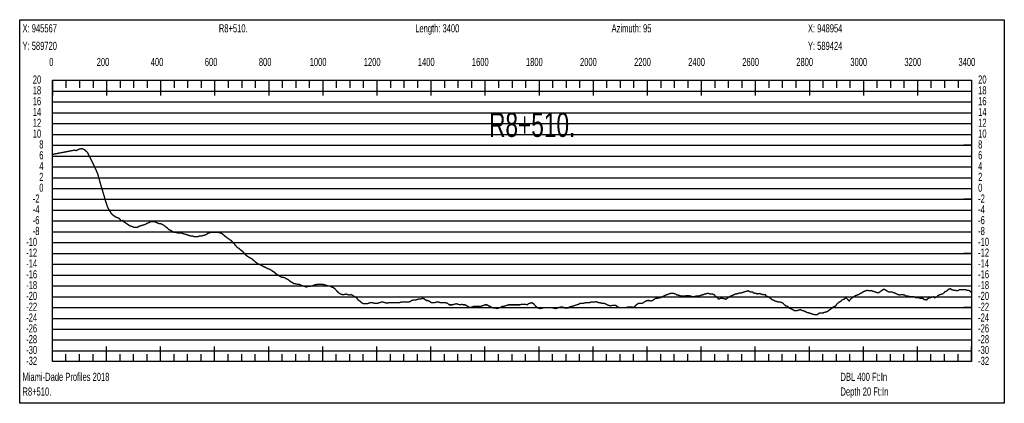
# Model space of a CAD drawing. Header units: inches. Extents: x 471865 to 538526, y 1054316 to 1102451.
# Tile 50 of 131: x 471919 to 475561, y 1089861 to 1091279. Entities that reach past the tile are written whole.
import ezdxf

# ---------------------------------------------------------------- set-up
doc = ezdxf.new("R2010")
doc.units = ezdxf.units.IN
doc.header["$MEASUREMENT"] = 0
for name, color, linetype in [('LABELS', 7, 'Continuous'), ('X_Gr1', 7, 'Continuous'), ('XSECTION', 7, 'Continuous')]:
    doc.layers.add(name, color=color, linetype=linetype)
doc.styles.get("Standard").update_dxf_attribs({"font": 'arial.ttf'})

msp = doc.modelspace()

# ---------------------------------------------------------------- linework, layer by layer
at = {"layer": 'X_Gr1', "color": 6, "linetype": 'Continuous', "lineweight": 18, "true_color": 0xff00ff, "transparency": 33554687, "const_width": 5}
msp.add_lwpolyline([(472040.2, 1090781.3), (472040.2, 1090781.3), (472121.8, 1090797.1), (472128.4, 1090795.2), (472140.3, 1090801.2), (472149.6, 1090802.8), (472159.2, 1090798.7), (472169.7, 1090788.5), (472182.6, 1090762.4), (472194.6, 1090739.3), (472207.7, 1090709.2), (472217.5, 1090673.8), (472231, 1090628.9), (472237, 1090607.6), (472244.2, 1090586.4), (472251.9, 1090572.7), (472258.6, 1090562), (472265.1, 1090556.3), (472274, 1090550), (472281.1, 1090547.3), (472287, 1090545.3), (472293.6, 1090536.1), (472300.4, 1090537.2), (472301.1, 1090534.4), (472307.5, 1090530.1), (472313.8, 1090525.9), (472320.1, 1090521.6), (472326.5, 1090517.3), (472334.1, 1090515.3), (472341.5, 1090511.3), (472348.2, 1090511.3), (472353.9, 1090511.3), (472359.6, 1090515.3), (472366, 1090517.3), (472372.4, 1090519.3), (472378.7, 1090521.3), (472385, 1090523.3), (472391.5, 1090527.3), (472397.7, 1090529.3), (472402.9, 1090533.3), (472408.4, 1090533.3), (472414.9, 1090533.3), (472422.5, 1090531.3), (472430, 1090527.3), (472435.6, 1090525.3), (472440.1, 1090525.3), (472445.4, 1090523.3), (472452.3, 1090519.3), (472459.5, 1090513.3), (472465.4, 1090509.3), (472470.7, 1090503.3), (472476.3, 1090501.3), (472482.5, 1090497.3), (472489.4, 1090493.3), (472496.2, 1090493.3), (472502.8, 1090491.3), (472509.1, 1090491.3), (472515.2, 1090491.3), (472521.5, 1090489.3), (472527.9, 1090487.3), (472534.3, 1090485.3), (472540.5, 1090483.3), (472546.5, 1090481.3), (472552.6, 1090479.3), (472559, 1090479.3), (472565.5, 1090477.3), (472571.6, 1090477.3), (472577.1, 1090477.3), (472583.1, 1090479.3), (472589.9, 1090479.3), (472597.2, 1090481.3), (472603.9, 1090483.3), (472609.5, 1090485.3), (472614.5, 1090489.3), (472620, 1090491.3), (472626.9, 1090493.3), (472634.6, 1090493.3), (472642.1, 1090493.3), (472648.4, 1090493.3), (472653.9, 1090493.3), (472659.8, 1090491.3), (472666.6, 1090489.3), (472673.8, 1090483.3), (472680.6, 1090477.3), (472686.3, 1090473.3), (472691.7, 1090469.3), (472697.8, 1090465.3), (472705, 1090459.3), (472712.4, 1090451.3), (472718.7, 1090443.3), (472724.4, 1090437.3), (472730.5, 1090433.3), (472737.6, 1090427.3), (472745.2, 1090421.3), (472751.9, 1090413.3), (472757.8, 1090407.3), (472763.7, 1090403.3), (472770.4, 1090399.3), (472777.9, 1090395.3), (472784.9, 1090389.3), (472791.3, 1090383.3), (472797.2, 1090379.3), (472803.3, 1090375.3), (472810.2, 1090373.3), (472816.9, 1090369.3), (472823.4, 1090365.3), (472829.4, 1090363.3), (472835.7, 1090359.3), (472842.5, 1090357.3), (472849.2, 1090353.3), (472855.6, 1090349.3), (472861.6, 1090345.3), (472867.6, 1090339.3), (472874.3, 1090335.3), (472881.3, 1090331.3), (472888.1, 1090327.3), (472894, 1090327.3), (472899.6, 1090325.3), (472906.2, 1090321.3), (472913.5, 1090317.3), (472921, 1090311.3), (472927.8, 1090307.3), (472933.9, 1090303.3), (472939.8, 1090303.3), (472946.1, 1090301.3), (472953.2, 1090301.3), (472960.5, 1090297.3), (472967.3, 1090295.3), (472973.4, 1090293.3), (472979.4, 1090291.3), (472986, 1090293.3), (472992.9, 1090293.3), (472999.5, 1090295.3), (473006.2, 1090297.3), (473012.8, 1090299.3), (473019.5, 1090301.3), (473026.3, 1090301.3), (473033, 1090301.3), (473039.7, 1090301.3), (473046.3, 1090299.3), (473053.1, 1090297.3), (473059.9, 1090295.3), (473066.4, 1090295.3), (473072.6, 1090291.3), (473079, 1090289.3), (473086.3, 1090283.3), (473093.4, 1090275.3), (473099.7, 1090269.3), (473106, 1090265.3), (473112.4, 1090263.3), (473119.2, 1090263.3), (473126, 1090265.3), (473132.5, 1090263.3), (473138.9, 1090261.3), (473145.1, 1090263.3), (473151.8, 1090259.3), (473158.6, 1090255.3), (473165, 1090251.3), (473171.1, 1090243.3), (473177.1, 1090239.3), (473183.8, 1090233.3), (473191, 1090229.3), (473197.7, 1090229.3), (473204, 1090229.3), (473209.9, 1090231.3), (473216.3, 1090233.3), (473223.6, 1090233.3), (473230.8, 1090231.3), (473237.5, 1090231.3), (473243.5, 1090231.3), (473250, 1090233.3), (473256.7, 1090235.3), (473263.6, 1090235.3), (473271, 1090233.3), (473277.9, 1090231.3), (473284, 1090233.3), (473290.1, 1090233.3), (473296.8, 1090233.3), (473304.2, 1090233.3), (473311, 1090233.3), (473317.3, 1090233.3), (473323.4, 1090233.3), (473329.7, 1090235.3), (473336.6, 1090235.3), (473343.7, 1090235.3), (473350.9, 1090235.3), (473357.4, 1090235.3), (473363.2, 1090237.3), (473369.4, 1090241.3), (473376.4, 1090243.3), (473383.8, 1090243.3), (473390.6, 1090245.3), (473396.7, 1090247.3), (473403, 1090247.3), (473409.5, 1090249.3), (473416.3, 1090247.3), (473422.7, 1090241.3), (473429.3, 1090241.3), (473436.1, 1090237.3), (473442.3, 1090233.3), (473448.1, 1090233.3), (473454.2, 1090233.3), (473461.2, 1090235.3), (473468.9, 1090235.3), (473475.7, 1090233.3), (473481.3, 1090233.3), (473486.7, 1090233.3), (473493.4, 1090233.3), (473501.3, 1090231.3), (473508.5, 1090225.3), (473519.9, 1090225.3), (473526.4, 1090227.3), (473534.1, 1090229.3), (473541.6, 1090227.3), (473548, 1090225.3), (473553.8, 1090227.3), (473560.1, 1090225.3), (473566.9, 1090225.3), (473573.8, 1090221.3), (473580.3, 1090217.3), (473586.7, 1090215.3), (473592.6, 1090217.3), (473598.6, 1090219.3), (473604.8, 1090219.3), (473611.2, 1090219.3), (473617.7, 1090219.3), (473623.8, 1090219.3), (473629.5, 1090221.3), (473635, 1090223.3), (473641.2, 1090225.3), (473648, 1090225.3), (473654.4, 1090221.3), (473660.1, 1090219.3), (473665.8, 1090215.3), (473672.4, 1090213.3), (473679, 1090213.3), (473684.7, 1090211.3), (473690.6, 1090213.3), (473696.9, 1090215.3), (473703.3, 1090219.3), (473709.1, 1090219.3), (473714.6, 1090221.3), (473720.9, 1090223.3), (473727.3, 1090225.3), (473733.5, 1090225.3), (473739.1, 1090225.3), (473744.6, 1090225.3), (473751.2, 1090225.3), (473758.2, 1090225.3), (473764.5, 1090225.3), (473769.8, 1090225.3), (473775.3, 1090227.3), (473782.2, 1090227.3), (473789.5, 1090227.3), (473795.8, 1090225.3), (473801.1, 1090229.3), (473806.5, 1090231.3), (473813.1, 1090233.3), (473820.2, 1090229.3), (473827, 1090221.3), (473832.9, 1090215.3), (473838.2, 1090213.3), (473844.5, 1090211.3), (473852.1, 1090213.3), (473860, 1090215.3), (473872.5, 1090215.3), (473878.1, 1090215.3), (473885.2, 1090215.3), (473894, 1090213.3), (473902.2, 1090211.3), (473908, 1090213.3), (473913.2, 1090215.3), (473920, 1090217.3), (473927.9, 1090217.3), (473935, 1090213.3), (473940.6, 1090213.3), (473946.2, 1090213.3), (473953, 1090217.3), (473960.6, 1090219.3), (473967.6, 1090221.3), (473973.5, 1090223.3), (473979.5, 1090225.3), (473986.3, 1090227.3), (473993.4, 1090231.3), (474000, 1090231.3), (474006, 1090231.3), (474012.7, 1090233.3), (474019.7, 1090233.3), (474026.5, 1090233.3), (474032.8, 1090235.3), (474039.1, 1090235.3), (474046, 1090235.3), (474052.9, 1090237.3), (474059.4, 1090233.3), (474065.5, 1090233.3), (474072, 1090231.3), (474079, 1090231.3), (474085.7, 1090229.3), (474092, 1090225.3), (474098.3, 1090223.3), (474104.9, 1090221.3), (474111.8, 1090223.3), (474118.3, 1090223.3), (474124.4, 1090223.3), (474130.7, 1090217.3), (474137.6, 1090215.3), (474144.8, 1090215.3), (474151.3, 1090215.3), (474157.3, 1090215.3), (474163.5, 1090215.3), (474170, 1090217.3), (474177, 1090217.3), (474183.9, 1090217.3), (474190.6, 1090215.3), (474196.6, 1090221.3), (474202.6, 1090227.3), (474209.4, 1090231.3), (474216.4, 1090231.3), (474223.1, 1090231.3), (474229.2, 1090235.3), (474234.9, 1090239.3), (474241.2, 1090241.3), (474247.8, 1090241.3), (474254.4, 1090239.3), (474260.3, 1090241.3), (474265.6, 1090245.3), (474271.6, 1090249.3), (474278.4, 1090249.3), (474284.8, 1090251.3), (474290.5, 1090251.3), (474295.8, 1090255.3), (474305.1, 1090259.3), (474308.4, 1090261.3), (474314.8, 1090263.3), (474320.5, 1090265.3), (474325.9, 1090267.3), (474335.4, 1090267.3), (474338.8, 1090267.3), (474345.2, 1090265.3), (474350.7, 1090261.3), (474355.8, 1090261.3), (474361.7, 1090259.3), (474368.1, 1090257.3), (474374.3, 1090257.3), (474379.7, 1090257.3), (474384.8, 1090259.3), (474393.8, 1090259.3), (474397, 1090257.3), (474403, 1090257.3), (474407.9, 1090255.3), (474413.2, 1090255.3), (474419.6, 1090257.3), (474425.7, 1090257.3), (474430.5, 1090257.3), (474435.2, 1090259.3), (474440.7, 1090261.3), (474449.2, 1090263.3), (474451.7, 1090265.3), (474456, 1090265.3), (474460.9, 1090267.3), (474466.7, 1090267.3), (474474.5, 1090265.3), (474476.9, 1090265.3), (474481.5, 1090265.3), (474489.5, 1090261.3), (474492.4, 1090257.3), (474500.7, 1090251.3), (474503.1, 1090247.3), (474507.5, 1090247.3), (474512.1, 1090249.3), (474517.9, 1090249.3), (474527.7, 1090247.3), (474530.7, 1090245.3), (474536.1, 1090249.3), (474541.6, 1090253.3), (474548.4, 1090257.3), (474559, 1090261.3), (474562, 1090263.3), (474567.5, 1090265.3), (474577.6, 1090267.3), (474581.2, 1090269.3), (474588.3, 1090269.3), (474594.5, 1090271.3), (474600.2, 1090273.3), (474606.6, 1090275.3), (474614, 1090277.3), (474621.2, 1090273.3), (474630.4, 1090273.3), (474633.5, 1090269.3), (474644, 1090267.3), (474647.7, 1090265.3), (474654.8, 1090267.3), (474661, 1090265.3), (474666.9, 1090263.3), (474677.2, 1090263.3), (474680.8, 1090257.3), (474687.9, 1090255.3), (474697.2, 1090249.3), (474700.3, 1090245.3), (474710, 1090241.3), (474713.6, 1090239.3), (474720.8, 1090237.3), (474727.3, 1090235.3), (474733.3, 1090235.3), (474742.8, 1090231.3), (474746.2, 1090227.3), (474753.1, 1090221.3), (474759.6, 1090219.3), (474765.9, 1090213.3), (474775.5, 1090209.3), (474778.8, 1090207.3), (474785.5, 1090203.3), (474795.1, 1090203.3), (474798.1, 1090205.3), (474807.5, 1090207.3), (474810.9, 1090205.3), (474817.7, 1090203.3), (474824.3, 1090201.3), (474830.3, 1090197.3), (474839.3, 1090195.3), (474845.6, 1090193.3), (474848.9, 1090191.3), (474858.9, 1090189.3), (474862, 1090189.3), (474870.9, 1090189.3), (474873.9, 1090193.3), (474880.6, 1090195.3), (474891.2, 1090195.3), (474894.6, 1090197.3), (474904.2, 1090199.3), (474910.7, 1090203.3), (474924.6, 1090213.3), (474928.1, 1090217.3), (474937.9, 1090221.3), (474941.2, 1090227.3), (474947.6, 1090233.3), (474957.6, 1090239.3), (474961, 1090243.3), (474971.2, 1090247.3), (474974.7, 1090253.3), (474987.4, 1090239.3), (474993.4, 1090247.3), (474999.1, 1090251.3), (475004.8, 1090255.3), (475011, 1090259.3), (475017.1, 1090261.3), (475022.5, 1090263.3), (475028.6, 1090267.3), (475033.8, 1090269.3), (475038.8, 1090273.3), (475044, 1090275.3), (475048.7, 1090277.3), (475053.9, 1090279.3), (475059.3, 1090277.3), (475064.7, 1090277.3), (475070.5, 1090277.3), (475076.4, 1090275.3), (475082.3, 1090273.3), (475088.7, 1090271.3), (475095.3, 1090269.3), (475115.8, 1090283.3), (475126.7, 1090277.3), (475132.9, 1090273.3), (475138.7, 1090273.3), (475145.3, 1090273.3), (475149, 1090271.3), (475160.4, 1090267.3), (475164, 1090265.3), (475172.8, 1090261.3), (475178.9, 1090263.3), (475182.3, 1090263.3), (475193.3, 1090261.3), (475196.9, 1090257.3), (475206.4, 1090257.3), (475213.1, 1090255.3), (475216.6, 1090255.3), (475227.5, 1090255.3), (475234.3, 1090251.3), (475240.4, 1090251.3), (475246.6, 1090251.3), (475249.8, 1090249.3), (475260.2, 1090249.3), (475263.9, 1090245.3), (475273.8, 1090243.3), (475279.6, 1090249.3), (475285.7, 1090251.3), (475292.7, 1090253.3), (475300.1, 1090255.3), (475303.7, 1090251.3), (475312.8, 1090255.3), (475315.5, 1090259.3), (475324.6, 1090263.3), (475331.7, 1090265.3), (475335.2, 1090267.3), (475344.6, 1090275.3), (475350.1, 1090277.3), (475355.9, 1090283.3), (475362.5, 1090285.3), (475365.9, 1090281.3), (475375.1, 1090279.3), (475377.9, 1090279.3), (475386.5, 1090277.3), (475392.7, 1090279.3), (475395.6, 1090281.3), (475403.3, 1090281.3), (475414.1, 1090281.3), (475419.6, 1090281.3), (475422.1, 1090279.3), (475428.3, 1090279.3), (475433.1, 1090277.3), (475438.3, 1090271.3)], dxfattribs=at)
at = {"layer": 'XSECTION', "color": 18, "linetype": 'Continuous', "true_color": 0x000000}
for points in [[(471919, 1091279.3), (475561.4, 1091279.3), (475561.4, 1089861.3), (471919, 1089861.3), (471919, 1091279.3)], [(472040.2, 1091055.3), (475440.2, 1091055.3), (475440.2, 1090015.3), (472040.2, 1090015.3), (472040.2, 1091055.3)], [(472040.2, 1091055.3), (472040.2, 1090998.9)], [(472040.2, 1091055.3), (472040.2, 1090998.9)], [(472040.2, 1091055.3), (472040.2, 1091027.3)], [(472040.2, 1091055.3), (472040.2, 1091027.3)], [(472090.2, 1091055.3), (472090.2, 1091027.3)], [(472140.2, 1091055.3), (472140.2, 1091027.3)], [(472190.2, 1091055.3), (472190.2, 1091027.3)], [(472240.2, 1091055.3), (472240.2, 1090998.9)], [(472240.2, 1091055.3), (472240.2, 1091027.3)], [(472290.2, 1091055.3), (472290.2, 1091027.3)], [(472340.2, 1091055.3), (472340.2, 1091027.3)], [(472390.2, 1091055.3), (472390.2, 1091027.3)], [(472440.2, 1091055.3), (472440.2, 1090998.9)], [(472440.2, 1091055.3), (472440.2, 1091027.3)], [(472490.2, 1091055.3), (472490.2, 1091027.3)], [(472540.2, 1091055.3), (472540.2, 1091027.3)], [(472590.2, 1091055.3), (472590.2, 1091027.3)], [(472640.2, 1091055.3), (472640.2, 1090998.9)], [(472640.2, 1091055.3), (472640.2, 1091027.3)], [(472690.2, 1091055.3), (472690.2, 1091027.3)], [(472740.2, 1091055.3), (472740.2, 1091027.3)], [(472790.2, 1091055.3), (472790.2, 1091027.3)], [(472840.2, 1091055.3), (472840.2, 1090998.9)], [(472840.2, 1091055.3), (472840.2, 1091027.3)], [(472890.2, 1091055.3), (472890.2, 1091027.3)], [(472940.2, 1091055.3), (472940.2, 1091027.3)], [(472990.2, 1091055.3), (472990.2, 1091027.3)], [(473040.2, 1091055.3), (473040.2, 1090998.9)], [(473040.2, 1091055.3), (473040.2, 1091027.3)], [(473090.2, 1091055.3), (473090.2, 1091027.3)], [(473140.2, 1091055.3), (473140.2, 1091027.3)], [(473190.2, 1091055.3), (473190.2, 1091027.3)], [(473240.2, 1091055.3), (473240.2, 1090998.9)], [(473240.2, 1091055.3), (473240.2, 1091027.3)], [(473290.2, 1091055.3), (473290.2, 1091027.3)], [(473340.2, 1091055.3), (473340.2, 1091027.3)], [(473390.2, 1091055.3), (473390.2, 1091027.3)], [(473440.2, 1091055.3), (473440.2, 1090998.9)], [(473440.2, 1091055.3), (473440.2, 1091027.3)], [(473490.2, 1091055.3), (473490.2, 1091027.3)], [(473540.2, 1091055.3), (473540.2, 1091027.3)], [(473590.2, 1091055.3), (473590.2, 1091027.3)], [(473640.2, 1091055.3), (473640.2, 1090998.9)], [(473640.2, 1091055.3), (473640.2, 1091027.3)], [(473690.2, 1091055.3), (473690.2, 1091027.3)], [(473740.2, 1091055.3), (473740.2, 1091027.3)], [(473790.2, 1091055.3), (473790.2, 1091027.3)], [(473840.2, 1091055.3), (473840.2, 1090998.9)], [(473840.2, 1091055.3), (473840.2, 1091027.3)], [(473890.2, 1091055.3), (473890.2, 1091027.3)], [(473940.2, 1091055.3), (473940.2, 1091027.3)], [(473990.2, 1091055.3), (473990.2, 1091027.3)], [(474040.2, 1091055.3), (474040.2, 1090998.9)], [(474040.2, 1091055.3), (474040.2, 1091027.3)], [(474090.2, 1091055.3), (474090.2, 1091027.3)], [(474140.2, 1091055.3), (474140.2, 1091027.3)], [(474190.2, 1091055.3), (474190.2, 1091027.3)], [(474240.2, 1091055.3), (474240.2, 1090998.9)], [(474240.2, 1091055.3), (474240.2, 1091027.3)], [(474290.2, 1091055.3), (474290.2, 1091027.3)], [(474340.2, 1091055.3), (474340.2, 1091027.3)], [(474390.2, 1091055.3), (474390.2, 1091027.3)], [(474440.2, 1091055.3), (474440.2, 1090998.9)], [(474440.2, 1091055.3), (474440.2, 1091027.3)], [(474490.2, 1091055.3), (474490.2, 1091027.3)], [(474540.2, 1091055.3), (474540.2, 1091027.3)], [(474590.2, 1091055.3), (474590.2, 1091027.3)], [(474640.2, 1091055.3), (474640.2, 1090998.9)], [(474640.2, 1091055.3), (474640.2, 1091027.3)], [(474690.2, 1091055.3), (474690.2, 1091027.3)], [(474740.2, 1091055.3), (474740.2, 1091027.3)], [(474790.2, 1091055.3), (474790.2, 1091027.3)], [(474840.2, 1091055.3), (474840.2, 1090998.9)], [(474840.2, 1091055.3), (474840.2, 1091027.3)], [(474890.2, 1091055.3), (474890.2, 1091027.3)], [(474940.2, 1091055.3), (474940.2, 1091027.3)], [(474990.2, 1091055.3), (474990.2, 1091027.3)], [(475040.2, 1091055.3), (475040.2, 1090998.9)], [(475040.2, 1091055.3), (475040.2, 1091027.3)], [(475090.2, 1091055.3), (475090.2, 1091027.3)], [(475140.2, 1091055.3), (475140.2, 1091027.3)], [(475190.2, 1091055.3), (475190.2, 1091027.3)], [(475240.2, 1091055.3), (475240.2, 1090998.9)], [(475240.2, 1091055.3), (475240.2, 1091027.3)], [(475290.2, 1091055.3), (475290.2, 1091027.3)], [(475340.2, 1091055.3), (475340.2, 1091027.3)], [(475390.2, 1091055.3), (475390.2, 1091027.3)], [(475440.2, 1091055.3), (475440.2, 1090998.9)], [(475440.2, 1091055.3), (475440.2, 1091027.3)], [(472040.2, 1090815.3), (472068.2, 1090815.3)], [(475440.2, 1090815.3), (475412.2, 1090815.3)], [(472040.2, 1090615.3), (472068.2, 1090615.3)], [(475440.2, 1090615.3), (475412.2, 1090615.3)], [(472040.2, 1090415.3), (472068.2, 1090415.3)], [(475440.2, 1090415.3), (475412.2, 1090415.3)], [(472040.2, 1090215.3), (472068.2, 1090215.3)], [(475440.2, 1090215.3), (475412.2, 1090215.3)], [(472040.2, 1090015.3), (472040.2, 1090071.7)], [(472040.2, 1090015.3), (472040.2, 1090071.7)], [(472240.2, 1090015.3), (472240.2, 1090071.7)], [(472440.2, 1090015.3), (472440.2, 1090071.7)], [(472640.2, 1090015.3), (472640.2, 1090071.7)], [(472840.2, 1090015.3), (472840.2, 1090071.7)], [(473040.2, 1090015.3), (473040.2, 1090071.7)], [(473240.2, 1090015.3), (473240.2, 1090071.7)], [(473440.2, 1090015.3), (473440.2, 1090071.7)], [(473640.2, 1090015.3), (473640.2, 1090071.7)], [(473840.2, 1090015.3), (473840.2, 1090071.7)], [(474040.2, 1090015.3), (474040.2, 1090071.7)], [(474240.2, 1090015.3), (474240.2, 1090071.7)], [(474440.2, 1090015.3), (474440.2, 1090071.7)], [(474640.2, 1090015.3), (474640.2, 1090071.7)], [(474840.2, 1090015.3), (474840.2, 1090071.7)], [(475040.2, 1090015.3), (475040.2, 1090071.7)], [(475240.2, 1090015.3), (475240.2, 1090071.7)], [(475440.2, 1090015.3), (475440.2, 1090071.7)], [(472040.2, 1090015.3), (472040.2, 1090043.3)], [(472040.2, 1090015.3), (472040.2, 1090043.3)], [(472090.2, 1090015.3), (472090.2, 1090043.3)], [(472140.2, 1090015.3), (472140.2, 1090043.3)], [(472190.2, 1090015.3), (472190.2, 1090043.3)], [(472240.2, 1090015.3), (472240.2, 1090043.3)], [(472290.2, 1090015.3), (472290.2, 1090043.3)], [(472340.2, 1090015.3), (472340.2, 1090043.3)], [(472390.2, 1090015.3), (472390.2, 1090043.3)], [(472440.2, 1090015.3), (472440.2, 1090043.3)], [(472490.2, 1090015.3), (472490.2, 1090043.3)], [(472540.2, 1090015.3), (472540.2, 1090043.3)], [(472590.2, 1090015.3), (472590.2, 1090043.3)], [(472640.2, 1090015.3), (472640.2, 1090043.3)], [(472690.2, 1090015.3), (472690.2, 1090043.3)], [(472740.2, 1090015.3), (472740.2, 1090043.3)], [(472790.2, 1090015.3), (472790.2, 1090043.3)], [(472840.2, 1090015.3), (472840.2, 1090043.3)], [(472890.2, 1090015.3), (472890.2, 1090043.3)], [(472940.2, 1090015.3), (472940.2, 1090043.3)], [(472990.2, 1090015.3), (472990.2, 1090043.3)], [(473040.2, 1090015.3), (473040.2, 1090043.3)], [(473090.2, 1090015.3), (473090.2, 1090043.3)], [(473140.2, 1090015.3), (473140.2, 1090043.3)], [(473190.2, 1090015.3), (473190.2, 1090043.3)], [(473240.2, 1090015.3), (473240.2, 1090043.3)], [(473290.2, 1090015.3), (473290.2, 1090043.3)], [(473340.2, 1090015.3), (473340.2, 1090043.3)], [(473390.2, 1090015.3), (473390.2, 1090043.3)], [(473440.2, 1090015.3), (473440.2, 1090043.3)], [(473490.2, 1090015.3), (473490.2, 1090043.3)], [(473540.2, 1090015.3), (473540.2, 1090043.3)], [(473590.2, 1090015.3), (473590.2, 1090043.3)], [(473640.2, 1090015.3), (473640.2, 1090043.3)], [(473690.2, 1090015.3), (473690.2, 1090043.3)], [(473740.2, 1090015.3), (473740.2, 1090043.3)], [(473790.2, 1090015.3), (473790.2, 1090043.3)], [(473840.2, 1090015.3), (473840.2, 1090043.3)], [(473890.2, 1090015.3), (473890.2, 1090043.3)], [(473940.2, 1090015.3), (473940.2, 1090043.3)], [(473990.2, 1090015.3), (473990.2, 1090043.3)], [(474040.2, 1090015.3), (474040.2, 1090043.3)], [(474090.2, 1090015.3), (474090.2, 1090043.3)], [(474140.2, 1090015.3), (474140.2, 1090043.3)], [(474190.2, 1090015.3), (474190.2, 1090043.3)], [(474240.2, 1090015.3), (474240.2, 1090043.3)], [(474290.2, 1090015.3), (474290.2, 1090043.3)], [(474340.2, 1090015.3), (474340.2, 1090043.3)], [(474390.2, 1090015.3), (474390.2, 1090043.3)], [(474440.2, 1090015.3), (474440.2, 1090043.3)], [(474490.2, 1090015.3), (474490.2, 1090043.3)], [(474540.2, 1090015.3), (474540.2, 1090043.3)], [(474590.2, 1090015.3), (474590.2, 1090043.3)], [(474640.2, 1090015.3), (474640.2, 1090043.3)], [(474690.2, 1090015.3), (474690.2, 1090043.3)], [(474740.2, 1090015.3), (474740.2, 1090043.3)], [(474790.2, 1090015.3), (474790.2, 1090043.3)], [(474840.2, 1090015.3), (474840.2, 1090043.3)], [(474890.2, 1090015.3), (474890.2, 1090043.3)], [(474940.2, 1090015.3), (474940.2, 1090043.3)], [(474990.2, 1090015.3), (474990.2, 1090043.3)], [(475040.2, 1090015.3), (475040.2, 1090043.3)], [(475090.2, 1090015.3), (475090.2, 1090043.3)], [(475140.2, 1090015.3), (475140.2, 1090043.3)], [(475190.2, 1090015.3), (475190.2, 1090043.3)], [(475240.2, 1090015.3), (475240.2, 1090043.3)], [(475290.2, 1090015.3), (475290.2, 1090043.3)], [(475340.2, 1090015.3), (475340.2, 1090043.3)], [(475390.2, 1090015.3), (475390.2, 1090043.3)], [(475440.2, 1090015.3), (475440.2, 1090043.3)]]:
    msp.add_lwpolyline(points, dxfattribs=at)
at = {"layer": 'XSECTION', "color": 18, "true_color": 0x000000}
for points in [[(472040.2, 1091015.3), (475440.2, 1091015.3)], [(472040.2, 1090975.3), (475440.2, 1090975.3)], [(472040.2, 1090935.3), (475440.2, 1090935.3)], [(472040.2, 1090895.3), (475440.2, 1090895.3)], [(472040.2, 1090855.3), (475440.2, 1090855.3)], [(472040.2, 1090815.3), (475440.2, 1090815.3)], [(472040.2, 1090775.3), (475440.2, 1090775.3)], [(472040.2, 1090735.3), (475440.2, 1090735.3)], [(472040.2, 1090695.3), (475440.2, 1090695.3)], [(472040.2, 1090655.3), (475440.2, 1090655.3)], [(472040.2, 1090615.3), (475440.2, 1090615.3)], [(472040.2, 1090575.3), (475440.2, 1090575.3)], [(472040.2, 1090535.3), (475440.2, 1090535.3)], [(472040.2, 1090495.3), (475440.2, 1090495.3)], [(472040.2, 1090455.3), (475440.2, 1090455.3)], [(472040.2, 1090415.3), (475440.2, 1090415.3)], [(472040.2, 1090375.3), (475440.2, 1090375.3)], [(472040.2, 1090335.3), (475440.2, 1090335.3)], [(472040.2, 1090295.3), (475440.2, 1090295.3)], [(472040.2, 1090255.3), (475440.2, 1090255.3)], [(472040.2, 1090215.3), (475440.2, 1090215.3)], [(472040.2, 1090175.3), (475440.2, 1090175.3)], [(472040.2, 1090135.3), (475440.2, 1090135.3)], [(472040.2, 1090095.3), (475440.2, 1090095.3)], [(472040.2, 1090055.3), (475440.2, 1090055.3)]]:
    msp.add_lwpolyline(points, dxfattribs=at)

# ---------------------------------------------------------------- texts
at = {"layer": 'LABELS', "color": 18, "true_color": 0x000000, "width": 0.666667}
for s, height, p in [('X: 945567', 30, (471929.4, 1091232.5)), ('R8+510.', 30, (472655.8, 1091232.5)), ('Length: 3400', 30, (473382.2, 1091232.5)), ('Azimuth: 95', 30, (474108.6, 1091232.5)), ('X: 948954', 30, (474835, 1091232.5)), ('Y: 589720', 30, (471929.4, 1091167.7)), ('Y: 589424', 30, (474835, 1091167.7)), ('0', 30, (472028.2, 1091108.1)), ('0', 30, (472028.2, 1091108.1)), ('200', 30, (472203.8, 1091108.1)), ('400', 30, (472403.8, 1091108.1)), ('600', 30, (472603.8, 1091108.1)), ('800', 30, (472803.8, 1091108.1)), ('1000', 30, (472991.8, 1091108.1)), ('1200', 30, (473191.8, 1091108.1)), ('1400', 30, (473391.8, 1091108.1)), ('1600', 30, (473591.8, 1091108.1)), ('1800', 30, (473791.8, 1091108.1)), ('2000', 30, (473991.8, 1091108.1)), ('2200', 30, (474191.8, 1091108.1)), ('2400', 30, (474391.8, 1091108.1)), ('2600', 30, (474591.8, 1091108.1)), ('2800', 30, (474791.8, 1091108.1)), ('3000', 30, (474991.8, 1091108.1)), ('3200', 30, (475191.8, 1091108.1)), ('3400', 30, (475391.8, 1091108.1)), ('20', 30, (471967.4, 1091043.3)), ('20', 30, (475464.6, 1091043.3)), ('18', 30, (471967.4, 1091003.3)), ('18', 30, (475464.6, 1091003.3)), ('16', 30, (471967.4, 1090963.3)), ('16', 30, (475464.6, 1090963.3)), ('14', 30, (471967.4, 1090923.3)), ('R8+510.', 90, (473655.4, 1090846.1)), ('14', 30, (475464.6, 1090923.3)), ('12', 30, (471967.4, 1090883.3)), ('12', 30, (475464.6, 1090883.3)), ('10', 30, (471967.4, 1090843.3)), ('10', 30, (475464.6, 1090843.3)), ('8', 30, (471991.4, 1090803.3)), ('8', 30, (475464.6, 1090803.3)), ('6', 30, (471991.4, 1090763.3)), ('6', 30, (475464.6, 1090763.3)), ('4', 30, (471991.4, 1090723.3)), ('4', 30, (475464.6, 1090723.3)), ('2', 30, (471991.4, 1090683.3)), ('2', 30, (475464.6, 1090683.3)), ('0', 30, (471991.4, 1090643.3)), ('0', 30, (475464.6, 1090643.3)), ('-2', 30, (471967.4, 1090603.3)), ('-2', 30, (475464.6, 1090603.3)), ('-4', 30, (471967.4, 1090563.3)), ('-4', 30, (475464.6, 1090563.3)), ('-6', 30, (471967.4, 1090523.3)), ('-6', 30, (475464.6, 1090523.3)), ('-8', 30, (471967.4, 1090483.3)), ('-8', 30, (475464.6, 1090483.3)), ('-10', 30, (471943, 1090443.3)), ('-10', 30, (475464.6, 1090443.3)), ('-12', 30, (471943, 1090403.3)), ('-12', 30, (475464.6, 1090403.3)), ('-14', 30, (471943, 1090363.3)), ('-14', 30, (475464.6, 1090363.3)), ('-16', 30, (471943, 1090323.3)), ('-16', 30, (475464.6, 1090323.3)), ('-18', 30, (471943, 1090283.3)), ('-18', 30, (475464.6, 1090283.3)), ('-20', 30, (471943, 1090243.3)), ('-20', 30, (475464.6, 1090243.3)), ('-22', 30, (471943, 1090203.3)), ('-22', 30, (475464.6, 1090203.3)), ('-24', 30, (471943, 1090163.3)), ('-24', 30, (475464.6, 1090163.3)), ('-26', 30, (471943, 1090123.3)), ('-26', 30, (475464.6, 1090123.3)), ('-28', 30, (471943, 1090083.3)), ('-28', 30, (475464.6, 1090083.3)), ('-30', 30, (471943, 1090043.3)), ('-30', 30, (475464.6, 1090043.3)), ('-32', 30, (471943, 1090003.3)), ('-32', 30, (475464.6, 1090003.3)), ('Miami-Dade Profiles 2018', 30, (471929.4, 1089944.1)), ('DBL 400 Ft:In', 30, (474955.4, 1089944.1)), ('R8+510.', 30, (471929.4, 1089889.7)), ('Depth 20 Ft:In', 30, (474955.4, 1089889.7))]:
    msp.add_text(s, height=height, dxfattribs=at).set_placement(p)

doc.saveas('drawing.dxf')
